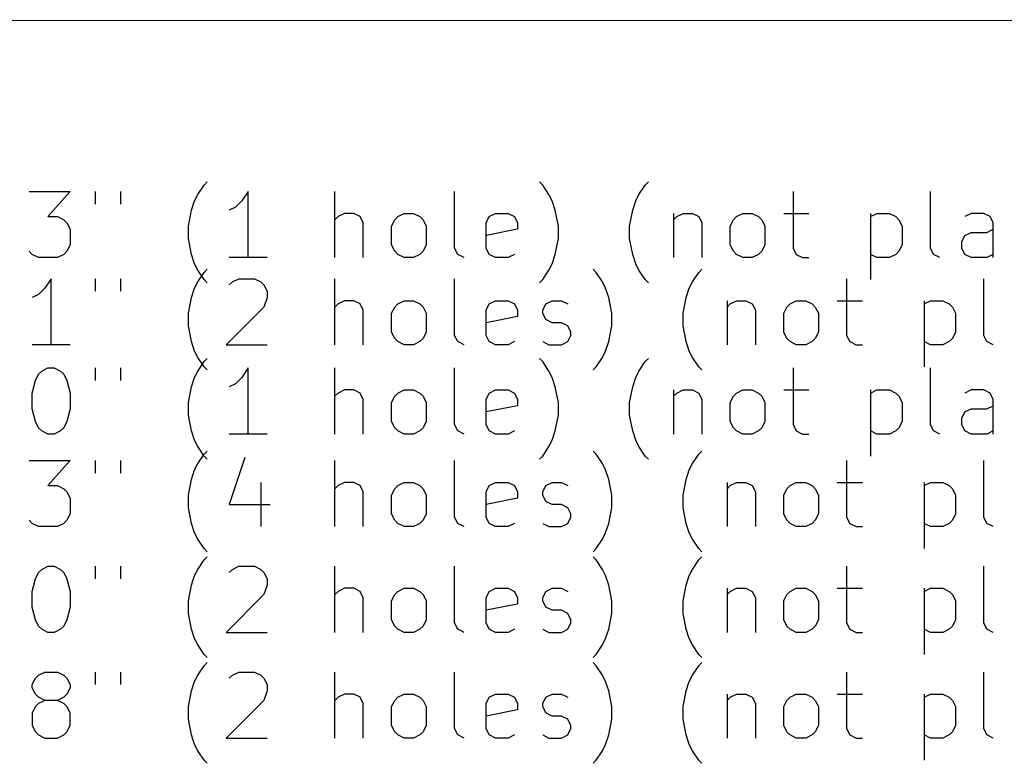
# Model space of a CAD drawing. Extents: x 95 to 218, y -176 to -74.
# Tile 2 of 4: x 126 to 156, y -176 to -153. Entities that reach past the tile are written whole.
import ezdxf

# ---------------------------------------------------------------- set-up
doc = ezdxf.new("R2010")
doc.units = 0
doc.layers.add('BLACK', color=7, linetype='CONTINUOUS')

msp = doc.modelspace()

# ---------------------------------------------------------------- linework, layer by layer
at = {"layer": 'BLACK', "linetype": 'CONTINUOUS'}
for p, q in [((96.98, -153.196), (217.72, -153.16)), ((131.128, -158.451), (131.318, -158.165)), ((131.318, -158.165), (131.413, -158.07)), ((141.566, -158.165), (141.471, -158.07)), ((141.756, -158.451), (141.566, -158.165)), ((144.48, -158.451), (144.671, -158.165)), ((144.671, -158.165), (144.766, -158.07)), ((126.023, -158.356), (127.261, -158.356)), ((127.261, -158.356), (126.594, -159.118)), ((128.023, -158.356), (128.023, -158.737)), ((128.785, -158.356), (128.785, -158.737)), ((131.032, -158.641), (131.128, -158.451)), ((132.652, -158.356), (132.461, -158.641)), ((132.652, -160.356), (132.652, -158.356)), ((135.28, -160.356), (135.28, -158.356)), ((138.899, -160.07), (138.899, -158.356)), ((141.852, -158.641), (141.756, -158.451)), ((144.385, -158.641), (144.48, -158.451)), ((149.147, -158.356), (149.147, -160.07)), ((153.299, -160.07), (153.299, -158.356)), ((130.937, -158.927), (131.032, -158.641)), ((132.271, -158.832), (132.08, -158.927)), ((132.461, -158.641), (132.271, -158.832)), ((141.947, -158.927), (141.852, -158.641)), ((144.29, -158.927), (144.385, -158.641)), ((126.594, -159.118), (126.88, -159.118)), ((126.88, -159.118), (127.071, -159.213)), ((130.842, -159.403), (130.937, -158.927)), ((135.375, -159.118), (135.28, -159.213)), ((135.566, -159.022), (135.375, -159.118)), ((135.852, -159.022), (135.566, -159.022)), ((136.042, -159.118), (135.852, -159.022)), ((136.137, -159.308), (136.042, -159.118)), ((137.09, -159.213), (137.185, -159.118)), ((137.185, -159.118), (137.375, -159.022)), ((137.375, -159.022), (137.661, -159.022)), ((137.661, -159.022), (137.852, -159.118)), ((137.852, -159.118), (137.947, -159.213)), ((139.852, -159.308), (139.947, -159.118)), ((139.947, -159.118), (140.137, -159.022)), ((140.137, -159.022), (140.518, -159.022)), ((140.518, -159.022), (140.709, -159.118)), ((140.709, -159.118), (140.804, -159.308)), ((142.042, -159.403), (141.947, -158.927)), ((144.194, -159.403), (144.29, -158.927)), ((145.528, -159.022), (145.528, -160.356)), ((145.528, -159.213), (145.623, -159.118)), ((145.623, -159.118), (145.813, -159.022)), ((145.813, -159.022), (146.099, -159.022)), ((146.099, -159.022), (146.29, -159.118)), ((146.29, -159.118), (146.385, -159.308)), ((147.337, -159.213), (147.432, -159.118)), ((147.432, -159.118), (147.623, -159.022)), ((147.623, -159.022), (147.909, -159.022)), ((147.909, -159.022), (148.099, -159.118)), ((148.099, -159.118), (148.194, -159.213)), ((148.861, -159.022), (149.623, -159.022)), ((151.49, -159.022), (151.49, -161.022)), ((151.49, -159.118), (151.68, -159.022)), ((151.68, -159.022), (152.061, -159.022)), ((152.061, -159.022), (152.252, -159.118)), ((152.252, -159.118), (152.347, -159.213)), ((154.537, -159.022), (154.347, -159.118)), ((154.918, -159.022), (154.537, -159.022)), ((155.109, -159.118), (154.918, -159.022)), ((155.204, -159.308), (155.109, -159.118)), ((127.071, -159.213), (127.166, -159.308)), ((127.166, -159.308), (127.261, -159.499)), ((130.842, -159.784), (130.842, -159.403)), ((136.137, -160.356), (136.137, -159.308)), ((136.994, -159.403), (137.09, -159.213)), ((136.994, -159.975), (136.994, -159.403)), ((137.947, -159.213), (138.042, -159.403)), ((138.042, -159.403), (138.042, -159.975)), ((139.852, -160.07), (139.852, -159.308)), ((140.804, -159.308), (140.804, -159.499)), ((142.042, -159.784), (142.042, -159.403)), ((144.194, -159.784), (144.194, -159.403)), ((146.385, -159.308), (146.385, -160.356)), ((147.242, -159.403), (147.337, -159.213)), ((147.242, -159.975), (147.242, -159.403)), ((148.194, -159.213), (148.29, -159.403)), ((148.29, -159.403), (148.29, -159.975)), ((152.347, -159.213), (152.442, -159.403)), ((152.442, -159.403), (152.442, -159.975)), ((155.204, -160.356), (155.204, -159.308)), ((127.261, -159.499), (127.261, -159.975)), ((140.804, -159.499), (139.852, -159.689)), ((154.252, -159.88), (154.347, -159.689)), ((154.347, -159.689), (154.537, -159.594)), ((154.537, -159.594), (155.013, -159.594)), ((155.013, -159.594), (155.204, -159.499)), ((127.261, -159.975), (127.166, -160.165)), ((130.937, -160.261), (130.842, -159.784)), ((137.09, -160.165), (136.994, -159.975)), ((138.042, -159.975), (137.947, -160.165)), ((141.947, -160.261), (142.042, -159.784)), ((144.29, -160.261), (144.194, -159.784)), ((147.337, -160.165), (147.242, -159.975)), ((148.29, -159.975), (148.194, -160.165)), ((152.442, -159.975), (152.347, -160.165)), ((154.252, -160.07), (154.252, -159.88)), ((126.118, -160.261), (126.023, -160.165)), ((126.309, -160.356), (126.118, -160.261)), ((127.071, -160.261), (126.88, -160.356)), ((127.166, -160.165), (127.071, -160.261)), ((131.032, -160.546), (130.937, -160.261)), ((137.185, -160.261), (137.09, -160.165)), ((137.375, -160.356), (137.185, -160.261)), ((137.852, -160.261), (137.661, -160.356)), ((137.947, -160.165), (137.852, -160.261)), ((138.994, -160.261), (138.899, -160.07)), ((139.185, -160.356), (138.994, -160.261)), ((139.947, -160.261), (139.852, -160.07)), ((140.137, -160.356), (139.947, -160.261)), ((140.709, -160.261), (140.518, -160.356)), ((141.852, -160.546), (141.947, -160.261)), ((144.385, -160.546), (144.29, -160.261)), ((147.432, -160.261), (147.337, -160.165)), ((147.623, -160.356), (147.432, -160.261)), ((148.099, -160.261), (147.909, -160.356)), ((148.194, -160.165), (148.099, -160.261)), ((149.147, -160.07), (149.242, -160.261)), ((149.242, -160.261), (149.432, -160.356)), ((151.68, -160.356), (151.49, -160.261)), ((152.252, -160.261), (152.061, -160.356)), ((152.347, -160.165), (152.252, -160.261)), ((153.394, -160.261), (153.299, -160.07)), ((153.585, -160.356), (153.394, -160.261)), ((154.347, -160.261), (154.252, -160.07)), ((154.537, -160.356), (154.347, -160.261)), ((155.204, -160.261), (155.013, -160.356)), ((126.88, -160.356), (126.309, -160.356)), ((131.128, -160.737), (131.032, -160.546)), ((133.223, -160.356), (132.08, -160.356)), ((137.661, -160.356), (137.375, -160.356)), ((140.518, -160.356), (140.137, -160.356)), ((141.756, -160.737), (141.852, -160.546)), ((144.48, -160.737), (144.385, -160.546)), ((147.909, -160.356), (147.623, -160.356)), ((149.432, -160.356), (149.623, -160.356)), ((152.061, -160.356), (151.68, -160.356)), ((155.013, -160.356), (154.537, -160.356)), ((131.318, -161.022), (131.128, -160.737)), ((131.128, -161.091), (131.318, -160.805)), ((131.318, -160.805), (131.413, -160.71)), ((141.566, -161.022), (141.756, -160.737)), ((143.185, -160.805), (143.09, -160.71)), ((143.375, -161.091), (143.185, -160.805)), ((144.671, -161.022), (144.48, -160.737)), ((146.099, -161.091), (146.29, -160.805)), ((146.29, -160.805), (146.385, -160.71)), ((126.69, -160.996), (126.499, -161.281)), ((126.69, -162.996), (126.69, -160.996)), ((128.023, -160.996), (128.023, -161.377)), ((128.785, -160.996), (128.785, -161.377)), ((131.032, -161.281), (131.128, -161.091)), ((131.413, -161.118), (131.318, -161.022)), ((132.08, -161.186), (132.175, -161.091)), ((132.175, -161.091), (132.366, -160.996)), ((132.366, -160.996), (132.842, -160.996)), ((132.842, -160.996), (133.032, -161.091)), ((133.032, -161.091), (133.128, -161.186)), ((133.128, -161.186), (133.223, -161.377)), ((135.28, -162.996), (135.28, -160.996)), ((138.899, -162.71), (138.899, -160.996)), ((141.471, -161.118), (141.566, -161.022)), ((143.471, -161.281), (143.375, -161.091)), ((144.766, -161.118), (144.671, -161.022)), ((146.004, -161.281), (146.099, -161.091)), ((150.766, -160.996), (150.766, -162.71)), ((154.918, -162.71), (154.918, -160.996)), ((126.309, -161.472), (126.118, -161.567)), ((126.499, -161.281), (126.309, -161.472)), ((130.937, -161.567), (131.032, -161.281)), ((133.223, -161.377), (133.223, -161.567)), ((143.566, -161.567), (143.471, -161.281)), ((145.909, -161.567), (146.004, -161.281)), ((130.842, -162.043), (130.937, -161.567)), ((133.223, -161.567), (133.128, -161.853)), ((135.375, -161.758), (135.28, -161.853)), ((135.566, -161.662), (135.375, -161.758)), ((135.852, -161.662), (135.566, -161.662)), ((136.042, -161.758), (135.852, -161.662)), ((136.137, -161.948), (136.042, -161.758)), ((137.09, -161.853), (137.185, -161.758)), ((137.185, -161.758), (137.375, -161.662)), ((137.375, -161.662), (137.661, -161.662)), ((137.661, -161.662), (137.852, -161.758)), ((137.852, -161.758), (137.947, -161.853)), ((139.852, -161.948), (139.947, -161.758)), ((139.947, -161.758), (140.137, -161.662)), ((140.137, -161.662), (140.518, -161.662)), ((140.518, -161.662), (140.709, -161.758)), ((140.709, -161.758), (140.804, -161.948)), ((141.566, -161.948), (141.661, -161.758)), ((141.661, -161.758), (141.852, -161.662)), ((141.852, -161.662), (142.137, -161.662)), ((142.137, -161.662), (142.328, -161.758)), ((143.661, -162.043), (143.566, -161.567)), ((145.813, -162.043), (145.909, -161.567)), ((147.147, -161.662), (147.147, -162.996)), ((147.147, -161.853), (147.242, -161.758)), ((147.242, -161.758), (147.432, -161.662)), ((147.432, -161.662), (147.718, -161.662)), ((147.718, -161.662), (147.909, -161.758)), ((147.909, -161.758), (148.004, -161.948)), ((148.956, -161.853), (149.052, -161.758)), ((149.052, -161.758), (149.242, -161.662)), ((149.242, -161.662), (149.528, -161.662)), ((149.528, -161.662), (149.718, -161.758)), ((149.718, -161.758), (149.813, -161.853)), ((150.48, -161.662), (151.242, -161.662)), ((153.109, -161.662), (153.109, -163.662)), ((153.109, -161.758), (153.299, -161.662)), ((153.299, -161.662), (153.68, -161.662)), ((153.68, -161.662), (153.871, -161.758)), ((153.871, -161.758), (153.966, -161.853)), ((130.842, -162.424), (130.842, -162.043)), ((133.128, -161.853), (131.985, -162.996)), ((136.137, -162.996), (136.137, -161.948)), ((136.994, -162.043), (137.09, -161.853)), ((136.994, -162.615), (136.994, -162.043)), ((137.947, -161.853), (138.042, -162.043)), ((138.042, -162.043), (138.042, -162.615)), ((139.852, -162.71), (139.852, -161.948)), ((140.804, -161.948), (140.804, -162.139)), ((141.566, -162.043), (141.566, -161.948)), ((141.661, -162.234), (141.566, -162.043)), ((143.661, -162.424), (143.661, -162.043)), ((145.813, -162.424), (145.813, -162.043)), ((148.004, -161.948), (148.004, -162.996)), ((148.861, -162.043), (148.956, -161.853)), ((148.861, -162.615), (148.861, -162.043)), ((149.813, -161.853), (149.909, -162.043)), ((149.909, -162.043), (149.909, -162.615)), ((153.966, -161.853), (154.061, -162.043)), ((154.061, -162.043), (154.061, -162.615)), ((140.804, -162.139), (139.852, -162.329)), ((141.852, -162.329), (141.661, -162.234)), ((142.137, -162.329), (141.852, -162.329)), ((142.328, -162.424), (142.137, -162.329)), ((130.937, -162.901), (130.842, -162.424)), ((137.09, -162.805), (136.994, -162.615)), ((138.042, -162.615), (137.947, -162.805)), ((142.423, -162.615), (142.328, -162.424)), ((142.423, -162.71), (142.423, -162.615)), ((143.566, -162.901), (143.661, -162.424)), ((145.909, -162.901), (145.813, -162.424)), ((148.956, -162.805), (148.861, -162.615)), ((149.909, -162.615), (149.813, -162.805)), ((154.061, -162.615), (153.966, -162.805)), ((127.261, -162.996), (126.118, -162.996)), ((131.032, -163.186), (130.937, -162.901)), ((131.985, -162.996), (133.223, -162.996)), ((137.185, -162.901), (137.09, -162.805)), ((137.375, -162.996), (137.185, -162.901)), ((137.661, -162.996), (137.375, -162.996)), ((137.852, -162.901), (137.661, -162.996)), ((137.947, -162.805), (137.852, -162.901)), ((138.994, -162.901), (138.899, -162.71)), ((139.185, -162.996), (138.994, -162.901)), ((139.947, -162.901), (139.852, -162.71)), ((140.137, -162.996), (139.947, -162.901)), ((140.518, -162.996), (140.137, -162.996)), ((140.709, -162.901), (140.518, -162.996)), ((141.566, -162.901), (141.756, -162.996)), ((141.756, -162.996), (142.137, -162.996)), ((142.137, -162.996), (142.328, -162.901)), ((142.328, -162.901), (142.423, -162.71)), ((143.471, -163.186), (143.566, -162.901)), ((146.004, -163.186), (145.909, -162.901)), ((149.052, -162.901), (148.956, -162.805)), ((149.242, -162.996), (149.052, -162.901)), ((149.528, -162.996), (149.242, -162.996)), ((149.718, -162.901), (149.528, -162.996)), ((149.813, -162.805), (149.718, -162.901)), ((150.766, -162.71), (150.861, -162.901)), ((150.861, -162.901), (151.052, -162.996)), ((151.052, -162.996), (151.242, -162.996)), ((153.299, -162.996), (153.109, -162.901)), ((153.68, -162.996), (153.299, -162.996)), ((153.871, -162.901), (153.68, -162.996)), ((153.966, -162.805), (153.871, -162.901)), ((155.013, -162.901), (154.918, -162.71)), ((155.204, -162.996), (155.013, -162.901)), ((131.128, -163.377), (131.032, -163.186)), ((143.375, -163.377), (143.471, -163.186)), ((146.099, -163.377), (146.004, -163.186)), ((131.318, -163.662), (131.128, -163.377)), ((131.128, -163.791), (131.318, -163.505)), ((131.318, -163.505), (131.413, -163.41)), ((141.566, -163.505), (141.471, -163.41)), ((141.756, -163.791), (141.566, -163.505)), ((143.185, -163.662), (143.375, -163.377)), ((144.48, -163.791), (144.671, -163.505)), ((144.671, -163.505), (144.766, -163.41)), ((146.29, -163.662), (146.099, -163.377)), ((126.213, -164.077), (126.309, -163.886)), ((126.309, -163.886), (126.404, -163.791)), ((126.404, -163.791), (126.594, -163.696)), ((126.594, -163.696), (126.785, -163.696)), ((126.785, -163.696), (126.975, -163.791)), ((126.975, -163.791), (127.071, -163.886)), ((127.071, -163.886), (127.166, -164.077)), ((128.023, -163.696), (128.023, -164.077)), ((128.785, -163.696), (128.785, -164.077)), ((131.032, -163.981), (131.128, -163.791)), ((131.413, -163.758), (131.318, -163.662)), ((132.652, -163.696), (132.461, -163.981)), ((132.652, -165.696), (132.652, -163.696)), ((135.28, -165.696), (135.28, -163.696)), ((138.899, -165.41), (138.899, -163.696)), ((141.852, -163.981), (141.756, -163.791)), ((143.09, -163.758), (143.185, -163.662)), ((144.385, -163.981), (144.48, -163.791)), ((146.385, -163.758), (146.29, -163.662)), ((149.147, -163.696), (149.147, -165.41)), ((153.299, -165.41), (153.299, -163.696)), ((126.118, -164.458), (126.213, -164.077)), ((127.166, -164.077), (127.261, -164.458)), ((130.937, -164.267), (131.032, -163.981)), ((132.271, -164.172), (132.08, -164.267)), ((132.461, -163.981), (132.271, -164.172)), ((141.947, -164.267), (141.852, -163.981)), ((144.29, -164.267), (144.385, -163.981)), ((126.118, -164.934), (126.118, -164.458)), ((127.261, -164.458), (127.261, -164.934)), ((130.842, -164.743), (130.937, -164.267)), ((135.375, -164.458), (135.28, -164.553)), ((135.566, -164.362), (135.375, -164.458)), ((135.852, -164.362), (135.566, -164.362)), ((136.042, -164.458), (135.852, -164.362)), ((136.137, -164.648), (136.042, -164.458)), ((137.09, -164.553), (137.185, -164.458)), ((137.185, -164.458), (137.375, -164.362)), ((137.375, -164.362), (137.661, -164.362)), ((137.661, -164.362), (137.852, -164.458)), ((137.852, -164.458), (137.947, -164.553)), ((139.852, -164.648), (139.947, -164.458)), ((139.947, -164.458), (140.137, -164.362)), ((140.137, -164.362), (140.518, -164.362)), ((140.518, -164.362), (140.709, -164.458)), ((140.709, -164.458), (140.804, -164.648)), ((142.042, -164.743), (141.947, -164.267)), ((144.194, -164.743), (144.29, -164.267)), ((145.528, -164.362), (145.528, -165.696)), ((145.528, -164.553), (145.623, -164.458)), ((145.623, -164.458), (145.813, -164.362)), ((145.813, -164.362), (146.099, -164.362)), ((146.099, -164.362), (146.29, -164.458)), ((146.29, -164.458), (146.385, -164.648)), ((147.337, -164.553), (147.432, -164.458)), ((147.432, -164.458), (147.623, -164.362)), ((147.623, -164.362), (147.909, -164.362)), ((147.909, -164.362), (148.099, -164.458)), ((148.099, -164.458), (148.194, -164.553)), ((148.861, -164.362), (149.623, -164.362)), ((151.49, -164.362), (151.49, -166.362)), ((151.49, -164.458), (151.68, -164.362)), ((151.68, -164.362), (152.061, -164.362)), ((152.061, -164.362), (152.252, -164.458)), ((152.252, -164.458), (152.347, -164.553)), ((154.537, -164.362), (154.347, -164.458)), ((154.918, -164.362), (154.537, -164.362)), ((155.109, -164.458), (154.918, -164.362)), ((155.204, -164.648), (155.109, -164.458)), ((130.842, -165.124), (130.842, -164.743)), ((136.137, -165.696), (136.137, -164.648)), ((136.994, -164.743), (137.09, -164.553)), ((136.994, -165.315), (136.994, -164.743)), ((137.947, -164.553), (138.042, -164.743)), ((138.042, -164.743), (138.042, -165.315)), ((139.852, -165.41), (139.852, -164.648)), ((140.804, -164.648), (140.804, -164.839)), ((142.042, -165.124), (142.042, -164.743)), ((144.194, -165.124), (144.194, -164.743)), ((146.385, -164.648), (146.385, -165.696)), ((147.242, -164.743), (147.337, -164.553)), ((147.242, -165.315), (147.242, -164.743)), ((148.194, -164.553), (148.29, -164.743)), ((148.29, -164.743), (148.29, -165.315)), ((152.347, -164.553), (152.442, -164.743)), ((152.442, -164.743), (152.442, -165.315)), ((155.204, -165.696), (155.204, -164.648)), ((126.213, -165.315), (126.118, -164.934)), ((127.261, -164.934), (127.166, -165.315)), ((140.804, -164.839), (139.852, -165.029)), ((154.252, -165.22), (154.347, -165.029)), ((154.347, -165.029), (154.537, -164.934)), ((154.537, -164.934), (155.013, -164.934)), ((155.013, -164.934), (155.204, -164.839)), ((126.309, -165.505), (126.213, -165.315)), ((127.166, -165.315), (127.071, -165.505)), ((130.937, -165.601), (130.842, -165.124)), ((137.09, -165.505), (136.994, -165.315)), ((138.042, -165.315), (137.947, -165.505)), ((141.947, -165.601), (142.042, -165.124)), ((144.29, -165.601), (144.194, -165.124)), ((147.337, -165.505), (147.242, -165.315)), ((148.29, -165.315), (148.194, -165.505)), ((152.442, -165.315), (152.347, -165.505)), ((154.252, -165.41), (154.252, -165.22)), ((126.404, -165.601), (126.309, -165.505)), ((126.594, -165.696), (126.404, -165.601)), ((126.975, -165.601), (126.785, -165.696)), ((127.071, -165.505), (126.975, -165.601)), ((131.032, -165.886), (130.937, -165.601)), ((137.185, -165.601), (137.09, -165.505)), ((137.375, -165.696), (137.185, -165.601)), ((137.852, -165.601), (137.661, -165.696)), ((137.947, -165.505), (137.852, -165.601)), ((138.994, -165.601), (138.899, -165.41)), ((139.185, -165.696), (138.994, -165.601)), ((139.947, -165.601), (139.852, -165.41)), ((140.137, -165.696), (139.947, -165.601)), ((140.709, -165.601), (140.518, -165.696)), ((141.852, -165.886), (141.947, -165.601)), ((144.385, -165.886), (144.29, -165.601)), ((147.432, -165.601), (147.337, -165.505)), ((147.623, -165.696), (147.432, -165.601)), ((148.099, -165.601), (147.909, -165.696)), ((148.194, -165.505), (148.099, -165.601)), ((149.147, -165.41), (149.242, -165.601)), ((149.242, -165.601), (149.432, -165.696)), ((151.68, -165.696), (151.49, -165.601)), ((152.252, -165.601), (152.061, -165.696)), ((152.347, -165.505), (152.252, -165.601)), ((153.394, -165.601), (153.299, -165.41)), ((153.585, -165.696), (153.394, -165.601)), ((154.347, -165.601), (154.252, -165.41)), ((154.537, -165.696), (154.347, -165.601)), ((155.204, -165.601), (155.013, -165.696)), ((126.785, -165.696), (126.594, -165.696)), ((131.128, -166.077), (131.032, -165.886)), ((133.223, -165.696), (132.08, -165.696)), ((137.661, -165.696), (137.375, -165.696)), ((140.518, -165.696), (140.137, -165.696)), ((141.756, -166.077), (141.852, -165.886)), ((144.48, -166.077), (144.385, -165.886)), ((147.909, -165.696), (147.623, -165.696)), ((149.432, -165.696), (149.623, -165.696)), ((152.061, -165.696), (151.68, -165.696)), ((155.013, -165.696), (154.537, -165.696)), ((131.318, -166.362), (131.128, -166.077)), ((131.318, -166.305), (131.413, -166.21)), ((141.566, -166.362), (141.756, -166.077)), ((143.185, -166.305), (143.09, -166.21)), ((144.671, -166.362), (144.48, -166.077)), ((146.29, -166.305), (146.385, -166.21)), ((126.023, -166.496), (127.261, -166.496)), ((127.261, -166.496), (126.594, -167.258)), ((128.023, -166.496), (128.023, -166.877)), ((128.785, -166.496), (128.785, -166.877)), ((131.128, -166.591), (131.318, -166.305)), ((131.413, -166.458), (131.318, -166.362)), ((132.556, -166.401), (132.08, -167.829)), ((135.28, -168.496), (135.28, -166.496)), ((138.899, -168.21), (138.899, -166.496)), ((141.471, -166.458), (141.566, -166.362)), ((143.375, -166.591), (143.185, -166.305)), ((144.766, -166.458), (144.671, -166.362)), ((146.099, -166.591), (146.29, -166.305)), ((150.766, -166.496), (150.766, -168.21)), ((154.918, -168.21), (154.918, -166.496)), ((130.937, -167.067), (131.032, -166.781)), ((131.032, -166.781), (131.128, -166.591)), ((143.471, -166.781), (143.375, -166.591)), ((143.566, -167.067), (143.471, -166.781)), ((145.909, -167.067), (146.004, -166.781)), ((146.004, -166.781), (146.099, -166.591)), ((130.842, -167.543), (130.937, -167.067)), ((133.032, -167.162), (133.032, -168.496)), ((135.566, -167.162), (135.375, -167.258)), ((135.852, -167.162), (135.566, -167.162)), ((136.042, -167.258), (135.852, -167.162)), ((137.185, -167.258), (137.375, -167.162)), ((137.375, -167.162), (137.661, -167.162)), ((137.661, -167.162), (137.852, -167.258)), ((139.947, -167.258), (140.137, -167.162)), ((140.137, -167.162), (140.518, -167.162)), ((140.518, -167.162), (140.709, -167.258)), ((141.661, -167.258), (141.852, -167.162)), ((141.852, -167.162), (142.137, -167.162)), ((142.137, -167.162), (142.328, -167.258)), ((143.661, -167.543), (143.566, -167.067)), ((145.813, -167.543), (145.909, -167.067)), ((147.147, -167.162), (147.147, -168.496)), ((147.242, -167.258), (147.432, -167.162)), ((147.432, -167.162), (147.718, -167.162)), ((147.718, -167.162), (147.909, -167.258)), ((149.052, -167.258), (149.242, -167.162)), ((149.242, -167.162), (149.528, -167.162)), ((149.528, -167.162), (149.718, -167.258)), ((150.48, -167.162), (151.242, -167.162)), ((153.109, -167.162), (153.109, -169.162)), ((153.109, -167.258), (153.299, -167.162)), ((153.299, -167.162), (153.68, -167.162)), ((153.68, -167.162), (153.871, -167.258)), ((126.594, -167.258), (126.88, -167.258)), ((126.88, -167.258), (127.071, -167.353)), ((127.071, -167.353), (127.166, -167.448)), ((127.166, -167.448), (127.261, -167.639)), ((135.375, -167.258), (135.28, -167.353)), ((136.137, -167.448), (136.042, -167.258)), ((136.137, -168.496), (136.137, -167.448)), ((136.994, -167.543), (137.09, -167.353)), ((137.09, -167.353), (137.185, -167.258)), ((137.852, -167.258), (137.947, -167.353)), ((137.947, -167.353), (138.042, -167.543)), ((139.852, -167.448), (139.947, -167.258)), ((139.852, -168.21), (139.852, -167.448)), ((140.709, -167.258), (140.804, -167.448)), ((140.804, -167.448), (140.804, -167.639)), ((141.566, -167.448), (141.661, -167.258)), ((141.566, -167.543), (141.566, -167.448)), ((147.147, -167.353), (147.242, -167.258)), ((147.909, -167.258), (148.004, -167.448)), ((148.004, -167.448), (148.004, -168.496)), ((148.861, -167.543), (148.956, -167.353)), ((148.956, -167.353), (149.052, -167.258)), ((149.718, -167.258), (149.813, -167.353)), ((149.813, -167.353), (149.909, -167.543)), ((153.871, -167.258), (153.966, -167.353)), ((153.966, -167.353), (154.061, -167.543)), ((127.261, -167.639), (127.261, -168.115)), ((130.842, -167.924), (130.842, -167.543)), ((136.994, -168.115), (136.994, -167.543)), ((138.042, -167.543), (138.042, -168.115)), ((140.804, -167.639), (139.852, -167.829)), ((141.661, -167.734), (141.566, -167.543)), ((141.852, -167.829), (141.661, -167.734)), ((143.661, -167.924), (143.661, -167.543)), ((145.813, -167.924), (145.813, -167.543)), ((148.861, -168.115), (148.861, -167.543)), ((149.909, -167.543), (149.909, -168.115)), ((154.061, -167.543), (154.061, -168.115)), ((130.937, -168.401), (130.842, -167.924)), ((132.08, -167.829), (133.318, -167.829)), ((142.137, -167.829), (141.852, -167.829)), ((142.328, -167.924), (142.137, -167.829)), ((142.423, -168.115), (142.328, -167.924)), ((143.566, -168.401), (143.661, -167.924)), ((145.909, -168.401), (145.813, -167.924)), ((126.118, -168.401), (126.023, -168.305)), ((127.166, -168.305), (127.071, -168.401)), ((127.261, -168.115), (127.166, -168.305)), ((137.09, -168.305), (136.994, -168.115)), ((137.185, -168.401), (137.09, -168.305)), ((137.947, -168.305), (137.852, -168.401)), ((138.042, -168.115), (137.947, -168.305)), ((138.994, -168.401), (138.899, -168.21)), ((139.947, -168.401), (139.852, -168.21)), ((142.328, -168.401), (142.423, -168.21)), ((142.423, -168.21), (142.423, -168.115)), ((148.956, -168.305), (148.861, -168.115)), ((149.052, -168.401), (148.956, -168.305)), ((149.813, -168.305), (149.718, -168.401)), ((149.909, -168.115), (149.813, -168.305)), ((150.766, -168.21), (150.861, -168.401)), ((153.966, -168.305), (153.871, -168.401)), ((154.061, -168.115), (153.966, -168.305)), ((155.013, -168.401), (154.918, -168.21)), ((126.309, -168.496), (126.118, -168.401)), ((126.88, -168.496), (126.309, -168.496)), ((127.071, -168.401), (126.88, -168.496)), ((131.032, -168.686), (130.937, -168.401)), ((137.375, -168.496), (137.185, -168.401)), ((137.661, -168.496), (137.375, -168.496)), ((137.852, -168.401), (137.661, -168.496)), ((139.185, -168.496), (138.994, -168.401)), ((140.137, -168.496), (139.947, -168.401)), ((140.518, -168.496), (140.137, -168.496)), ((140.709, -168.401), (140.518, -168.496)), ((141.566, -168.401), (141.756, -168.496)), ((141.756, -168.496), (142.137, -168.496)), ((142.137, -168.496), (142.328, -168.401)), ((143.471, -168.686), (143.566, -168.401)), ((146.004, -168.686), (145.909, -168.401)), ((149.242, -168.496), (149.052, -168.401)), ((149.528, -168.496), (149.242, -168.496)), ((149.718, -168.401), (149.528, -168.496)), ((150.861, -168.401), (151.052, -168.496)), ((151.052, -168.496), (151.242, -168.496)), ((153.299, -168.496), (153.109, -168.401)), ((153.68, -168.496), (153.299, -168.496)), ((153.871, -168.401), (153.68, -168.496)), ((155.204, -168.496), (155.013, -168.401)), ((131.128, -168.877), (131.032, -168.686)), ((131.318, -169.162), (131.128, -168.877)), ((143.185, -169.162), (143.375, -168.877)), ((143.375, -168.877), (143.471, -168.686)), ((146.099, -168.877), (146.004, -168.686)), ((146.29, -169.162), (146.099, -168.877)), ((131.413, -169.258), (131.318, -169.162)), ((143.09, -169.258), (143.185, -169.162)), ((146.385, -169.258), (146.29, -169.162)), ((131.128, -169.791), (131.318, -169.505)), ((131.318, -169.505), (131.413, -169.41)), ((143.185, -169.505), (143.09, -169.41)), ((143.375, -169.791), (143.185, -169.505)), ((146.099, -169.791), (146.29, -169.505)), ((146.29, -169.505), (146.385, -169.41)), ((126.309, -169.886), (126.404, -169.791)), ((126.404, -169.791), (126.594, -169.696)), ((126.594, -169.696), (126.785, -169.696)), ((126.785, -169.696), (126.975, -169.791)), ((126.975, -169.791), (127.071, -169.886)), ((128.023, -169.696), (128.023, -170.077)), ((128.785, -169.696), (128.785, -170.077)), ((131.032, -169.981), (131.128, -169.791)), ((132.08, -169.886), (132.175, -169.791)), ((132.175, -169.791), (132.366, -169.696)), ((132.366, -169.696), (132.842, -169.696)), ((132.842, -169.696), (133.032, -169.791)), ((133.032, -169.791), (133.128, -169.886)), ((135.28, -171.696), (135.28, -169.696)), ((138.899, -171.41), (138.899, -169.696)), ((143.471, -169.981), (143.375, -169.791)), ((146.004, -169.981), (146.099, -169.791)), ((150.766, -169.696), (150.766, -171.41)), ((154.918, -171.41), (154.918, -169.696)), ((126.118, -170.458), (126.213, -170.077)), ((126.213, -170.077), (126.309, -169.886)), ((127.071, -169.886), (127.166, -170.077)), ((127.166, -170.077), (127.261, -170.458)), ((130.937, -170.267), (131.032, -169.981)), ((133.128, -169.886), (133.223, -170.077)), ((133.223, -170.077), (133.223, -170.267)), ((143.566, -170.267), (143.471, -169.981)), ((145.909, -170.267), (146.004, -169.981)), ((130.842, -170.743), (130.937, -170.267)), ((133.223, -170.267), (133.128, -170.553)), ((135.566, -170.362), (135.375, -170.458)), ((135.852, -170.362), (135.566, -170.362)), ((136.042, -170.458), (135.852, -170.362)), ((137.185, -170.458), (137.375, -170.362)), ((137.375, -170.362), (137.661, -170.362)), ((137.661, -170.362), (137.852, -170.458)), ((139.947, -170.458), (140.137, -170.362)), ((140.137, -170.362), (140.518, -170.362)), ((140.518, -170.362), (140.709, -170.458)), ((141.661, -170.458), (141.852, -170.362)), ((141.852, -170.362), (142.137, -170.362)), ((142.137, -170.362), (142.328, -170.458)), ((143.661, -170.743), (143.566, -170.267)), ((145.813, -170.743), (145.909, -170.267)), ((147.147, -170.362), (147.147, -171.696)), ((147.242, -170.458), (147.432, -170.362)), ((147.432, -170.362), (147.718, -170.362)), ((147.718, -170.362), (147.909, -170.458)), ((149.052, -170.458), (149.242, -170.362)), ((149.242, -170.362), (149.528, -170.362)), ((149.528, -170.362), (149.718, -170.458)), ((150.48, -170.362), (151.242, -170.362)), ((153.109, -170.362), (153.109, -172.362)), ((153.109, -170.458), (153.299, -170.362)), ((153.299, -170.362), (153.68, -170.362)), ((153.68, -170.362), (153.871, -170.458)), ((126.118, -170.934), (126.118, -170.458)), ((127.261, -170.458), (127.261, -170.934)), ((130.842, -171.124), (130.842, -170.743)), ((133.128, -170.553), (131.985, -171.696)), ((135.375, -170.458), (135.28, -170.553)), ((136.137, -170.648), (136.042, -170.458)), ((136.137, -171.696), (136.137, -170.648)), ((136.994, -170.743), (137.09, -170.553)), ((136.994, -171.315), (136.994, -170.743)), ((137.09, -170.553), (137.185, -170.458)), ((137.852, -170.458), (137.947, -170.553)), ((137.947, -170.553), (138.042, -170.743)), ((138.042, -170.743), (138.042, -171.315)), ((139.852, -170.648), (139.947, -170.458)), ((139.852, -171.41), (139.852, -170.648)), ((140.709, -170.458), (140.804, -170.648)), ((140.804, -170.648), (140.804, -170.839)), ((141.566, -170.648), (141.661, -170.458)), ((141.566, -170.743), (141.566, -170.648)), ((141.661, -170.934), (141.566, -170.743)), ((143.661, -171.124), (143.661, -170.743)), ((145.813, -171.124), (145.813, -170.743)), ((147.147, -170.553), (147.242, -170.458)), ((147.909, -170.458), (148.004, -170.648)), ((148.004, -170.648), (148.004, -171.696)), ((148.861, -170.743), (148.956, -170.553)), ((148.861, -171.315), (148.861, -170.743)), ((148.956, -170.553), (149.052, -170.458)), ((149.718, -170.458), (149.813, -170.553)), ((149.813, -170.553), (149.909, -170.743)), ((149.909, -170.743), (149.909, -171.315)), ((153.871, -170.458), (153.966, -170.553)), ((153.966, -170.553), (154.061, -170.743)), ((154.061, -170.743), (154.061, -171.315)), ((126.213, -171.315), (126.118, -170.934)), ((127.261, -170.934), (127.166, -171.315)), ((140.804, -170.839), (139.852, -171.029)), ((141.852, -171.029), (141.661, -170.934)), ((142.137, -171.029), (141.852, -171.029)), ((142.328, -171.124), (142.137, -171.029)), ((126.309, -171.505), (126.213, -171.315)), ((127.166, -171.315), (127.071, -171.505)), ((130.937, -171.601), (130.842, -171.124)), ((137.09, -171.505), (136.994, -171.315)), ((138.042, -171.315), (137.947, -171.505)), ((142.423, -171.315), (142.328, -171.124)), ((142.423, -171.41), (142.423, -171.315)), ((143.566, -171.601), (143.661, -171.124)), ((145.909, -171.601), (145.813, -171.124)), ((148.956, -171.505), (148.861, -171.315)), ((149.909, -171.315), (149.813, -171.505)), ((154.061, -171.315), (153.966, -171.505)), ((126.404, -171.601), (126.309, -171.505)), ((126.594, -171.696), (126.404, -171.601)), ((126.975, -171.601), (126.785, -171.696)), ((127.071, -171.505), (126.975, -171.601)), ((131.032, -171.886), (130.937, -171.601)), ((137.185, -171.601), (137.09, -171.505)), ((137.375, -171.696), (137.185, -171.601)), ((137.852, -171.601), (137.661, -171.696)), ((137.947, -171.505), (137.852, -171.601)), ((138.994, -171.601), (138.899, -171.41)), ((139.185, -171.696), (138.994, -171.601)), ((139.947, -171.601), (139.852, -171.41)), ((140.137, -171.696), (139.947, -171.601)), ((140.709, -171.601), (140.518, -171.696)), ((141.566, -171.601), (141.756, -171.696)), ((142.137, -171.696), (142.328, -171.601)), ((142.328, -171.601), (142.423, -171.41)), ((143.471, -171.886), (143.566, -171.601)), ((146.004, -171.886), (145.909, -171.601)), ((149.052, -171.601), (148.956, -171.505)), ((149.242, -171.696), (149.052, -171.601)), ((149.718, -171.601), (149.528, -171.696)), ((149.813, -171.505), (149.718, -171.601)), ((150.766, -171.41), (150.861, -171.601)), ((150.861, -171.601), (151.052, -171.696)), ((153.299, -171.696), (153.109, -171.601)), ((153.871, -171.601), (153.68, -171.696)), ((153.966, -171.505), (153.871, -171.601)), ((155.013, -171.601), (154.918, -171.41)), ((155.204, -171.696), (155.013, -171.601)), ((126.785, -171.696), (126.594, -171.696)), ((131.128, -172.077), (131.032, -171.886)), ((131.985, -171.696), (133.223, -171.696)), ((137.661, -171.696), (137.375, -171.696)), ((140.518, -171.696), (140.137, -171.696)), ((141.756, -171.696), (142.137, -171.696)), ((143.375, -172.077), (143.471, -171.886)), ((146.099, -172.077), (146.004, -171.886)), ((149.528, -171.696), (149.242, -171.696)), ((151.052, -171.696), (151.242, -171.696)), ((153.68, -171.696), (153.299, -171.696)), ((131.318, -172.362), (131.128, -172.077)), ((143.185, -172.362), (143.375, -172.077)), ((146.29, -172.362), (146.099, -172.077)), ((131.413, -172.458), (131.318, -172.362)), ((143.09, -172.458), (143.185, -172.362)), ((146.385, -172.458), (146.29, -172.362)), ((131.128, -172.991), (131.318, -172.705)), ((131.318, -172.705), (131.413, -172.61)), ((143.185, -172.705), (143.09, -172.61)), ((143.375, -172.991), (143.185, -172.705)), ((146.099, -172.991), (146.29, -172.705)), ((146.29, -172.705), (146.385, -172.61)), ((126.118, -173.277), (126.213, -173.086)), ((126.213, -173.086), (126.309, -172.991)), ((126.309, -172.991), (126.499, -172.896)), ((126.499, -172.896), (126.88, -172.896)), ((126.88, -172.896), (127.071, -172.991)), ((127.071, -172.991), (127.166, -173.086)), ((127.166, -173.086), (127.261, -173.277)), ((128.023, -172.896), (128.023, -173.277)), ((128.785, -172.896), (128.785, -173.277)), ((131.032, -173.181), (131.128, -172.991)), ((132.08, -173.086), (132.175, -172.991)), ((132.175, -172.991), (132.366, -172.896)), ((132.366, -172.896), (132.842, -172.896)), ((132.842, -172.896), (133.032, -172.991)), ((133.032, -172.991), (133.128, -173.086)), ((133.128, -173.086), (133.223, -173.277)), ((135.28, -174.896), (135.28, -172.896)), ((138.899, -174.61), (138.899, -172.896)), ((143.471, -173.181), (143.375, -172.991)), ((146.004, -173.181), (146.099, -172.991)), ((150.766, -172.896), (150.766, -174.61)), ((154.918, -174.61), (154.918, -172.896)), ((126.118, -173.372), (126.118, -173.277)), ((126.213, -173.562), (126.118, -173.372)), ((127.261, -173.372), (127.166, -173.562)), ((127.261, -173.277), (127.261, -173.372)), ((130.937, -173.467), (131.032, -173.181)), ((133.223, -173.277), (133.223, -173.467)), ((143.566, -173.467), (143.471, -173.181)), ((145.909, -173.467), (146.004, -173.181)), ((126.309, -173.658), (126.213, -173.562)), ((126.499, -173.753), (126.309, -173.658)), ((127.071, -173.658), (126.88, -173.753)), ((127.166, -173.562), (127.071, -173.658)), ((130.842, -173.943), (130.937, -173.467)), ((133.223, -173.467), (133.128, -173.753)), ((135.375, -173.658), (135.28, -173.753)), ((135.566, -173.562), (135.375, -173.658)), ((135.852, -173.562), (135.566, -173.562)), ((136.042, -173.658), (135.852, -173.562)), ((136.137, -173.848), (136.042, -173.658)), ((137.09, -173.753), (137.185, -173.658)), ((137.185, -173.658), (137.375, -173.562)), ((137.375, -173.562), (137.661, -173.562)), ((137.661, -173.562), (137.852, -173.658)), ((137.852, -173.658), (137.947, -173.753)), ((139.852, -173.848), (139.947, -173.658)), ((139.947, -173.658), (140.137, -173.562)), ((140.137, -173.562), (140.518, -173.562)), ((140.518, -173.562), (140.709, -173.658)), ((140.709, -173.658), (140.804, -173.848)), ((141.566, -173.848), (141.661, -173.658)), ((141.661, -173.658), (141.852, -173.562)), ((141.852, -173.562), (142.137, -173.562)), ((142.137, -173.562), (142.328, -173.658)), ((143.661, -173.943), (143.566, -173.467)), ((145.813, -173.943), (145.909, -173.467)), ((147.147, -173.562), (147.147, -174.896)), ((147.147, -173.753), (147.242, -173.658)), ((147.242, -173.658), (147.432, -173.562)), ((147.432, -173.562), (147.718, -173.562)), ((147.718, -173.562), (147.909, -173.658)), ((147.909, -173.658), (148.004, -173.848)), ((148.956, -173.753), (149.052, -173.658)), ((149.052, -173.658), (149.242, -173.562)), ((149.242, -173.562), (149.528, -173.562)), ((149.528, -173.562), (149.718, -173.658)), ((149.718, -173.658), (149.813, -173.753)), ((150.48, -173.562), (151.242, -173.562)), ((153.109, -173.562), (153.109, -175.562)), ((153.109, -173.658), (153.299, -173.562)), ((153.299, -173.562), (153.68, -173.562)), ((153.68, -173.562), (153.871, -173.658)), ((153.871, -173.658), (153.966, -173.753)), ((126.213, -173.943), (126.118, -174.134)), ((126.309, -173.848), (126.213, -173.943)), ((126.499, -173.753), (126.309, -173.848)), ((126.88, -173.753), (126.499, -173.753)), ((127.071, -173.848), (126.88, -173.753)), ((127.166, -173.943), (127.071, -173.848)), ((127.261, -174.134), (127.166, -173.943)), ((130.842, -174.324), (130.842, -173.943)), ((133.128, -173.753), (131.985, -174.896)), ((136.137, -174.896), (136.137, -173.848)), ((136.994, -173.943), (137.09, -173.753)), ((136.994, -174.515), (136.994, -173.943)), ((137.947, -173.753), (138.042, -173.943)), ((138.042, -173.943), (138.042, -174.515)), ((139.852, -174.61), (139.852, -173.848)), ((140.804, -173.848), (140.804, -174.039)), ((141.566, -173.943), (141.566, -173.848)), ((141.661, -174.134), (141.566, -173.943)), ((143.661, -174.324), (143.661, -173.943)), ((145.813, -174.324), (145.813, -173.943)), ((148.004, -173.848), (148.004, -174.896)), ((148.861, -173.943), (148.956, -173.753)), ((148.861, -174.515), (148.861, -173.943)), ((149.813, -173.753), (149.909, -173.943)), ((149.909, -173.943), (149.909, -174.515)), ((153.966, -173.753), (154.061, -173.943)), ((154.061, -173.943), (154.061, -174.515)), ((126.118, -174.134), (126.118, -174.515)), ((127.261, -174.515), (127.261, -174.134)), ((130.937, -174.801), (130.842, -174.324)), ((140.804, -174.039), (139.852, -174.229)), ((141.852, -174.229), (141.661, -174.134)), ((142.137, -174.229), (141.852, -174.229)), ((142.328, -174.324), (142.137, -174.229)), ((142.423, -174.515), (142.328, -174.324)), ((143.566, -174.801), (143.661, -174.324)), ((145.909, -174.801), (145.813, -174.324)), ((126.118, -174.515), (126.213, -174.705)), ((127.166, -174.705), (127.261, -174.515)), ((137.09, -174.705), (136.994, -174.515)), ((138.042, -174.515), (137.947, -174.705)), ((138.994, -174.801), (138.899, -174.61)), ((139.947, -174.801), (139.852, -174.61)), ((142.328, -174.801), (142.423, -174.61)), ((142.423, -174.61), (142.423, -174.515)), ((148.956, -174.705), (148.861, -174.515)), ((149.909, -174.515), (149.813, -174.705)), ((150.766, -174.61), (150.861, -174.801)), ((154.061, -174.515), (153.966, -174.705)), ((155.013, -174.801), (154.918, -174.61)), ((126.213, -174.705), (126.309, -174.801)), ((126.309, -174.801), (126.499, -174.896)), ((126.499, -174.896), (126.88, -174.896)), ((126.88, -174.896), (127.071, -174.801)), ((127.071, -174.801), (127.166, -174.705)), ((131.032, -175.086), (130.937, -174.801)), ((131.985, -174.896), (133.223, -174.896)), ((137.185, -174.801), (137.09, -174.705)), ((137.375, -174.896), (137.185, -174.801)), ((137.661, -174.896), (137.375, -174.896)), ((137.852, -174.801), (137.661, -174.896)), ((137.947, -174.705), (137.852, -174.801)), ((139.185, -174.896), (138.994, -174.801)), ((140.137, -174.896), (139.947, -174.801)), ((140.518, -174.896), (140.137, -174.896)), ((140.709, -174.801), (140.518, -174.896)), ((141.566, -174.801), (141.756, -174.896)), ((141.756, -174.896), (142.137, -174.896)), ((142.137, -174.896), (142.328, -174.801)), ((143.471, -175.086), (143.566, -174.801)), ((146.004, -175.086), (145.909, -174.801)), ((149.052, -174.801), (148.956, -174.705)), ((149.242, -174.896), (149.052, -174.801)), ((149.528, -174.896), (149.242, -174.896)), ((149.718, -174.801), (149.528, -174.896)), ((149.813, -174.705), (149.718, -174.801)), ((150.861, -174.801), (151.052, -174.896)), ((151.052, -174.896), (151.242, -174.896)), ((153.299, -174.896), (153.109, -174.801)), ((153.68, -174.896), (153.299, -174.896)), ((153.871, -174.801), (153.68, -174.896)), ((153.966, -174.705), (153.871, -174.801)), ((155.204, -174.896), (155.013, -174.801)), ((131.128, -175.277), (131.032, -175.086)), ((143.375, -175.277), (143.471, -175.086)), ((146.099, -175.277), (146.004, -175.086)), ((131.318, -175.562), (131.128, -175.277)), ((143.185, -175.562), (143.375, -175.277)), ((146.29, -175.562), (146.099, -175.277)), ((131.413, -175.658), (131.318, -175.562)), ((143.09, -175.658), (143.185, -175.562)), ((146.385, -175.658), (146.29, -175.562))]:
    msp.add_line(p, q, dxfattribs=at)

doc.saveas('drawing.dxf')
